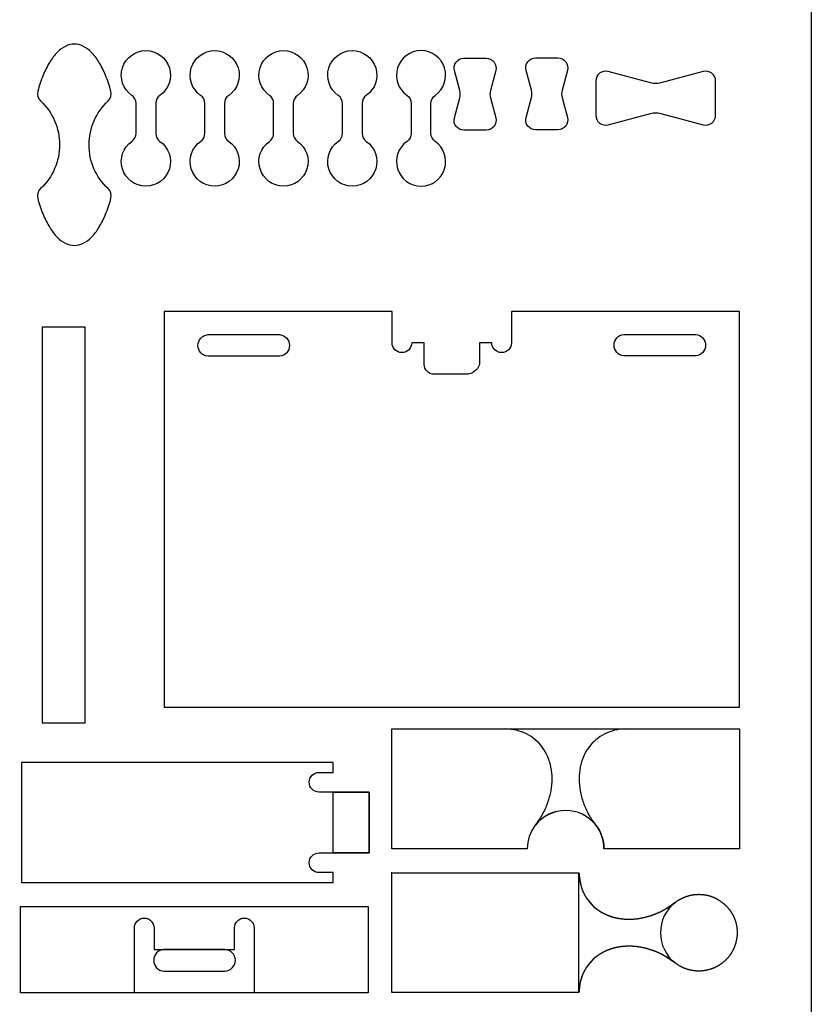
# Model space of a CAD drawing. Extents: x -848 to 402, y 3216 to 5716.
# Tile 10 of 11: x 72 to 402, y 4322 to 4733. Entities that reach past the tile are written whole.
import ezdxf

# ---------------------------------------------------------------- set-up
doc = ezdxf.new("R2010")
doc.units = 0
for name, color, linetype in [('3MM_ENGRAVE', 5, 'CONTINUOUS'), ('CUT_18_MM', 7, 'CONTINUOUS'), ('ENGRAVE_9MM', 3, 'CONTINUOUS'), ('FRAME', 7, 'CONTINUOUS'), ('JOINT_9_MM', 4, 'CONTINUOUS')]:
    doc.layers.add(name, color=color, linetype=linetype)

msp = doc.modelspace()

# ---------------------------------------------------------------- linework, layer by layer
at = {"layer": '3MM_ENGRAVE', "linetype": 'CONTINUOUS'}
for points in [[(119.43, 4326.86), (119.43, 4353.86), (119.43, 4353.86, -1), (127.63, 4353.86), (127.63, 4353.86), (127.63, 4344.86), (127.63, 4344.86), (161.23, 4344.86), (161.23, 4344.86), (161.23, 4353.86), (161.23, 4353.86, -1), (169.43, 4353.86), (169.43, 4353.86), (169.43, 4326.86)], [(131.73, 4344.86, 0.940184), (131.73, 4335.86), (131.73, 4335.86), (157.13, 4335.86), (157.13, 4335.86, 0.98711), (157.13, 4344.86), (157.13, 4344.86)]]:
    msp.add_lwpolyline(points, format="xyb", close=True, dxfattribs=at)
at = {"layer": 'CUT_18_MM', "color": 7, "linetype": 'CONTINUOUS'}
msp.add_line((345.04, 4339.29), (345.13, 4339.22), dxfattribs=at)
for points in [[(276.76, 4597.97), (276.76, 4597.97, -1), (268.56, 4597.97), (268.56, 4597.97), (263.36, 4597.97), (263.36, 4588.97), (263.36, 4588.97, -0.346047), (257.76, 4584.87), (257.76, 4584.87), (244.46, 4584.87), (244.46, 4584.87, -0.414214), (240.36, 4588.97), (240.36, 4588.97), (240.36, 4597.97), (235.16, 4597.97), (235.16, 4597.97, -1), (226.96, 4597.97), (226.96, 4597.97), (226.96, 4610.97), (131.86, 4610.97), (131.86, 4610.97), (131.86, 4445.97), (131.86, 4445.97), (371.86, 4445.97), (371.86, 4445.97), (371.86, 4610.97), (371.86, 4610.97), (276.76, 4610.97)], [(131.73, 4344.86, 0.940184), (131.73, 4335.86), (131.73, 4335.86), (157.13, 4335.86), (157.13, 4335.86, 0.98711), (157.13, 4344.86), (157.13, 4344.86)]]:
    msp.add_lwpolyline(points, format="xyb", close=True, dxfattribs=at)
at = {"layer": 'CUT_18_MM', "linetype": 'CONTINUOUS'}
msp.add_lwpolyline([(80.95, 4604.42), (80.95, 4439.42), (83.95, 4439.42), (98.95, 4439.42), (98.95, 4439.42), (98.95, 4604.42), (98.95, 4604.42), (80.95, 4604.42)], dxfattribs=at)
at = {"layer": 'CUT_18_MM', "color": 7, "linetype": 'CONTINUOUS'}
for points in [[(180.06, 4592.37), (180.06, 4592.37), (150.06, 4592.37), (150.06, 4592.37, -0.911111), (150.06, 4601.37), (150.06, 4601.37), (180.06, 4601.37), (180.06, 4601.37, -0.911111), (180.06, 4592.37)], [(323.66, 4601.47), (323.66, 4601.47), (353.66, 4601.47), (353.66, 4601.47, -0.911111), (353.66, 4592.47), (353.66, 4592.47), (323.66, 4592.47), (323.66, 4592.47, -0.911111), (323.66, 4601.47)], [(324.35, 4436.88), (324.35, 4436.88), (324.35, 4436.88), (371.86, 4436.88), (371.86, 4436.88), (371.86, 4386.88), (371.86, 4386.88), (315.35, 4386.88, 0.166092), (312, 4396.67), (311.93, 4396.76, 0.486194), (286.76, 4396.76), (286.69, 4396.67, 0.166092), (283.35, 4386.88), (226.83, 4386.88), (226.83, 4386.88), (226.83, 4436.88), (226.83, 4436.88), (274.35, 4436.88), (274.35, 4436.88), (274.35, 4436.88), (324.35, 4436.88), (324.35, 4436.88)], [(202.37, 4372.85), (202.37, 4376.95), (202.37, 4376.95), (196.47, 4376.95), (196.47, 4376.95, -1), (196.47, 4385.15), (196.47, 4385.15), (217.37, 4385.15), (217.37, 4385.15), (217.37, 4410.55), (217.37, 4410.55), (196.47, 4410.55), (196.47, 4410.55, -1), (196.47, 4418.75), (196.47, 4418.75), (202.37, 4418.75), (202.37, 4418.75), (202.37, 4422.85)], [(286.69, 4396.67, 0.166092), (283.35, 4386.88)], [(312, 4396.67, -0.166092), (315.35, 4386.88)]]:
    msp.add_lwpolyline(points, format="xyb", dxfattribs=at)
msp.add_lwpolyline([(202.37, 4422.85), (72.34, 4422.85), (72.34, 4372.85), (202.37, 4372.85)], dxfattribs=at)
msp.add_lwpolyline([(216.94, 4362.86), (216.94, 4326.86), (71.91, 4326.86), (71.91, 4362.86)], close=True, dxfattribs=at)
at = {"layer": 'CUT_18_MM'}
msp.add_polyline3d([(304.92, 4376.88, 0), (304.93, 4376.76, 0), (304.94, 4376.65, 0), (304.95, 4376.53, 0), (304.97, 4376.41, 0), (304.98, 4376.3, 0), (304.99, 4376.18, 0), (305, 4376.07, 0), (305.02, 4375.95, 0), (305.03, 4375.84, 0), (305.04, 4375.72, 0), (305.06, 4375.6, 0), (305.07, 4375.49, 0), (305.08, 4375.37, 0), (305.1, 4375.26, 0), (305.11, 4375.14, 0), (305.12, 4375.03, 0), (305.14, 4374.91, 0), (305.15, 4374.8, 0), (305.17, 4374.68, 0), (305.18, 4374.57, 0), (305.2, 4374.45, 0), (305.21, 4374.34, 0), (305.23, 4374.22, 0), (305.25, 4374.11, 0), (305.26, 4373.99, 0), (305.28, 4373.88, 0), (305.3, 4373.76, 0), (305.32, 4373.65, 0), (305.33, 4373.53, 0), (305.35, 4373.42, 0), (305.37, 4373.31, 0), (305.39, 4373.19, 0), (305.41, 4373.08, 0), (305.43, 4372.97, 0), (305.45, 4372.85, 0), (305.48, 4372.74, 0), (305.5, 4372.63, 0), (305.52, 4372.51, 0), (305.54, 4372.4, 0), (305.57, 4372.29, 0), (305.59, 4372.17, 0), (305.62, 4372.06, 0), (305.64, 4371.95, 0), (305.67, 4371.84, 0), (305.69, 4371.73, 0), (305.72, 4371.61, 0), (305.75, 4371.5, 0), (305.78, 4371.39, 0), (305.81, 4371.28, 0), (305.84, 4371.17, 0), (305.87, 4371.06, 0), (305.9, 4370.95, 0), (305.93, 4370.84, 0), (305.96, 4370.73, 0), (306, 4370.62, 0), (306.03, 4370.51, 0), (306.07, 4370.4, 0), (306.1, 4370.29, 0), (306.14, 4370.18, 0), (306.18, 4370.07, 0), (306.22, 4369.96, 0), (306.25, 4369.85, 0), (306.3, 4369.75, 0), (306.34, 4369.64, 0), (306.38, 4369.53, 0), (306.42, 4369.42, 0), (306.46, 4369.32, 0), (306.51, 4369.21, 0), (306.55, 4369.1, 0), (306.6, 4369, 0), (306.65, 4368.89, 0), (306.69, 4368.79, 0), (306.74, 4368.68, 0), (306.79, 4368.58, 0), (306.84, 4368.47, 0), (306.89, 4368.37, 0), (306.94, 4368.26, 0), (306.99, 4368.16, 0), (307.05, 4368.05, 0), (307.1, 4367.95, 0), (307.15, 4367.85, 0), (307.21, 4367.75, 0), (307.26, 4367.64, 0), (307.32, 4367.54, 0), (307.38, 4367.44, 0), (307.43, 4367.34, 0), (307.49, 4367.24, 0), (307.55, 4367.14, 0), (307.61, 4367.04, 0), (307.67, 4366.94, 0), (307.73, 4366.84, 0), (307.79, 4366.74, 0), (307.86, 4366.64, 0), (307.92, 4366.54, 0), (307.98, 4366.45, 0), (308.05, 4366.35, 0), (308.11, 4366.25, 0), (308.18, 4366.16, 0), (308.24, 4366.06, 0), (308.31, 4365.96, 0), (308.37, 4365.87, 0), (308.44, 4365.77, 0), (308.51, 4365.68, 0), (308.58, 4365.59, 0), (308.65, 4365.49, 0), (308.72, 4365.4, 0), (308.79, 4365.31, 0), (308.86, 4365.21, 0), (308.93, 4365.12, 0), (309, 4365.03, 0), (309.08, 4364.94, 0), (309.15, 4364.85, 0), (309.22, 4364.76, 0), (309.3, 4364.67, 0), (309.37, 4364.58, 0), (309.45, 4364.49, 0), (309.52, 4364.41, 0), (309.6, 4364.32, 0), (309.68, 4364.23, 0), (309.75, 4364.15, 0), (309.83, 4364.06, 0), (309.91, 4363.97, 0), (309.99, 4363.89, 0), (310.07, 4363.8, 0), (310.15, 4363.72, 0), (310.23, 4363.64, 0), (310.31, 4363.55, 0), (310.39, 4363.47, 0), (310.47, 4363.39, 0), (310.56, 4363.31, 0), (310.64, 4363.23, 0), (310.72, 4363.15, 0), (310.81, 4363.07, 0), (310.89, 4362.99, 0), (310.97, 4362.91, 0), (311.06, 4362.83, 0), (311.14, 4362.75, 0), (311.23, 4362.68, 0), (311.32, 4362.6, 0), (311.4, 4362.52, 0), (311.49, 4362.45, 0), (311.58, 4362.37, 0), (311.67, 4362.3, 0), (311.76, 4362.23, 0), (311.85, 4362.15, 0), (311.94, 4362.08, 0), (312.02, 4362.01, 0), (312.12, 4361.94, 0), (312.21, 4361.86, 0), (312.3, 4361.79, 0), (312.39, 4361.72, 0), (312.48, 4361.65, 0), (312.57, 4361.59, 0), (312.67, 4361.52, 0), (312.76, 4361.45, 0), (312.86, 4361.38, 0), (312.95, 4361.32, 0), (313.05, 4361.25, 0), (313.14, 4361.18, 0), (313.24, 4361.12, 0), (313.33, 4361.06, 0), (313.43, 4360.99, 0), (313.53, 4360.93, 0), (313.62, 4360.87, 0), (313.72, 4360.8, 0), (313.82, 4360.74, 0), (313.92, 4360.68, 0), (314.02, 4360.62, 0), (314.12, 4360.56, 0), (314.22, 4360.5, 0), (314.32, 4360.44, 0), (314.42, 4360.39, 0), (314.52, 4360.33, 0), (314.62, 4360.27, 0), (314.72, 4360.22, 0), (314.82, 4360.16, 0), (314.92, 4360.11, 0), (315.03, 4360.05, 0), (315.13, 4360, 0), (315.23, 4359.94, 0), (315.33, 4359.89, 0), (315.44, 4359.84, 0), (315.54, 4359.79, 0), (315.65, 4359.74, 0), (315.75, 4359.69, 0), (315.86, 4359.64, 0), (315.96, 4359.59, 0), (316.07, 4359.54, 0), (316.17, 4359.49, 0), (316.28, 4359.44, 0), (316.38, 4359.4, 0), (316.49, 4359.35, 0), (316.6, 4359.3, 0), (316.7, 4359.26, 0), (316.81, 4359.21, 0), (316.92, 4359.17, 0), (317.03, 4359.13, 0), (317.13, 4359.08, 0), (317.24, 4359.04, 0), (317.35, 4359, 0), (317.46, 4358.96, 0), (317.57, 4358.92, 0), (317.68, 4358.88, 0), (317.79, 4358.84, 0), (317.9, 4358.8, 0), (318.01, 4358.76, 0), (318.12, 4358.73, 0), (318.23, 4358.69, 0), (318.34, 4358.65, 0), (318.45, 4358.62, 0), (318.56, 4358.58, 0), (318.67, 4358.55, 0), (318.78, 4358.51, 0), (318.89, 4358.48, 0), (319, 4358.45, 0), (319.11, 4358.42, 0), (319.23, 4358.38, 0), (319.34, 4358.35, 0), (319.45, 4358.32, 0), (319.56, 4358.29, 0), (319.67, 4358.26, 0), (319.79, 4358.24, 0), (319.9, 4358.21, 0), (320.01, 4358.18, 0), (320.12, 4358.15, 0), (320.24, 4358.13, 0), (320.35, 4358.1, 0), (320.46, 4358.08, 0), (320.57, 4358.05, 0), (320.69, 4358.03, 0), (320.8, 4358, 0), (320.92, 4357.98, 0), (321.03, 4357.96, 0), (321.14, 4357.94, 0), (321.26, 4357.92, 0), (321.37, 4357.9, 0), (321.49, 4357.88, 0), (321.6, 4357.86, 0), (321.71, 4357.84, 0), (321.83, 4357.82, 0), (321.94, 4357.8, 0), (322.06, 4357.78, 0), (322.17, 4357.77, 0), (322.29, 4357.75, 0), (322.4, 4357.74, 0), (322.51, 4357.72, 0), (322.63, 4357.71, 0), (322.75, 4357.69, 0), (322.86, 4357.68, 0), (322.98, 4357.67, 0), (323.09, 4357.65, 0), (323.21, 4357.64, 0), (323.32, 4357.63, 0), (323.44, 4357.62, 0), (323.55, 4357.61, 0), (323.67, 4357.6, 0), (323.78, 4357.59, 0), (323.9, 4357.58, 0), (324.01, 4357.57, 0), (324.13, 4357.57, 0), (324.25, 4357.56, 0), (324.36, 4357.55, 0), (324.48, 4357.55, 0), (324.59, 4357.54, 0), (324.71, 4357.54, 0), (324.82, 4357.53, 0), (324.94, 4357.53, 0), (325.06, 4357.52, 0), (325.17, 4357.52, 0), (325.29, 4357.52, 0), (325.4, 4357.52, 0), (325.52, 4357.52, 0), (325.63, 4357.52, 0), (325.75, 4357.52, 0), (325.87, 4357.52, 0), (325.98, 4357.52, 0), (326.1, 4357.52, 0), (326.21, 4357.52, 0), (326.33, 4357.52, 0), (326.44, 4357.52, 0), (326.56, 4357.53, 0), (326.67, 4357.53, 0), (326.79, 4357.53, 0), (326.91, 4357.54, 0), (327.02, 4357.54, 0), (327.14, 4357.55, 0), (327.25, 4357.56, 0), (327.37, 4357.56, 0), (327.48, 4357.57, 0), (327.6, 4357.58, 0), (327.71, 4357.59, 0), (327.83, 4357.59, 0), (327.94, 4357.6, 0), (328.06, 4357.61, 0), (328.17, 4357.62, 0), (328.29, 4357.63, 0), (328.4, 4357.64, 0), (328.52, 4357.66, 0), (328.63, 4357.67, 0), (328.75, 4357.68, 0), (328.86, 4357.69, 0), (328.98, 4357.71, 0), (329.09, 4357.72, 0), (329.21, 4357.73, 0), (329.32, 4357.75, 0), (329.44, 4357.76, 0), (329.55, 4357.78, 0), (329.67, 4357.8, 0), (329.78, 4357.81, 0), (329.89, 4357.83, 0), (330.01, 4357.85, 0), (330.12, 4357.86, 0), (330.24, 4357.88, 0), (330.35, 4357.9, 0), (330.46, 4357.92, 0), (330.58, 4357.94, 0), (330.69, 4357.96, 0), (330.81, 4357.98, 0), (330.92, 4358, 0), (331.03, 4358.03, 0), (331.14, 4358.05, 0), (331.26, 4358.07, 0), (331.37, 4358.09, 0), (331.49, 4358.12, 0), (331.6, 4358.14, 0), (331.71, 4358.16, 0), (331.82, 4358.19, 0), (331.94, 4358.21, 0), (332.05, 4358.24, 0), (332.16, 4358.27, 0), (332.27, 4358.29, 0), (332.38, 4358.32, 0), (332.5, 4358.35, 0), (332.61, 4358.38, 0), (332.72, 4358.4, 0), (332.83, 4358.43, 0), (332.94, 4358.46, 0), (333.06, 4358.49, 0), (333.17, 4358.52, 0), (333.28, 4358.55, 0), (333.39, 4358.58, 0), (333.5, 4358.61, 0), (333.61, 4358.64, 0), (333.73, 4358.67, 0), (333.84, 4358.71, 0), (333.95, 4358.74, 0), (334.06, 4358.77, 0), (334.17, 4358.81, 0), (334.28, 4358.84, 0), (334.39, 4358.87, 0), (334.5, 4358.91, 0), (334.61, 4358.94, 0), (334.72, 4358.98, 0), (334.83, 4359.01, 0), (334.94, 4359.05, 0), (335.05, 4359.08, 0), (335.16, 4359.12, 0), (335.27, 4359.16, 0), (335.38, 4359.2, 0), (335.49, 4359.23, 0), (335.6, 4359.27, 0), (335.71, 4359.31, 0), (335.82, 4359.35, 0), (335.93, 4359.39, 0), (336.04, 4359.43, 0), (336.14, 4359.47, 0), (336.25, 4359.51, 0), (336.36, 4359.55, 0), (336.47, 4359.59, 0), (336.58, 4359.63, 0), (336.69, 4359.67, 0), (336.79, 4359.71, 0), (336.9, 4359.75, 0), (337.01, 4359.8, 0), (337.12, 4359.84, 0), (337.22, 4359.88, 0), (337.33, 4359.93, 0), (337.44, 4359.97, 0), (337.55, 4360.01, 0), (337.65, 4360.06, 0), (337.76, 4360.1, 0), (337.87, 4360.15, 0), (337.97, 4360.2, 0), (338.08, 4360.24, 0), (338.18, 4360.29, 0), (338.29, 4360.34, 0), (338.39, 4360.39, 0), (338.5, 4360.43, 0), (338.6, 4360.48, 0), (338.71, 4360.53, 0), (338.81, 4360.58, 0), (338.92, 4360.63, 0), (339.02, 4360.68, 0), (339.12, 4360.73, 0), (339.23, 4360.79, 0), (339.33, 4360.84, 0), (339.43, 4360.89, 0), (339.54, 4360.94, 0), (339.64, 4361, 0), (339.74, 4361.05, 0), (339.84, 4361.11, 0), (339.94, 4361.16, 0), (340.04, 4361.22, 0), (340.14, 4361.27, 0), (340.24, 4361.33, 0), (340.34, 4361.39, 0), (340.44, 4361.44, 0), (340.54, 4361.5, 0), (340.64, 4361.56, 0), (340.74, 4361.62, 0), (340.84, 4361.68, 0), (340.94, 4361.74, 0), (341.04, 4361.8, 0), (341.13, 4361.86, 0), (341.23, 4361.92, 0), (341.33, 4361.98, 0), (341.42, 4362.05, 0), (341.52, 4362.11, 0), (341.62, 4362.17, 0), (341.71, 4362.24, 0), (341.81, 4362.3, 0), (341.9, 4362.36, 0), (342, 4362.43, 0), (342.1, 4362.49, 0), (342.19, 4362.56, 0), (342.29, 4362.62, 0), (342.38, 4362.69, 0), (342.48, 4362.75, 0), (342.57, 4362.82, 0), (342.67, 4362.88, 0), (342.76, 4362.95, 0), (342.86, 4363.02, 0), (342.95, 4363.08, 0), (343.04, 4363.15, 0), (343.14, 4363.22, 0), (343.23, 4363.28, 0), (343.33, 4363.35, 0), (343.42, 4363.42, 0), (343.51, 4363.48, 0), (343.61, 4363.55, 0), (343.7, 4363.62, 0), (343.8, 4363.68, 0), (343.89, 4363.75, 0), (343.99, 4363.82, 0), (344.08, 4363.88, 0), (344.18, 4363.95, 0), (344.27, 4364.02, 0), (344.37, 4364.08, 0), (344.46, 4364.15, 0), (344.56, 4364.21, 0), (344.65, 4364.28, 0), (344.75, 4364.34, 0), (344.84, 4364.41, 0), (344.94, 4364.47, 0), (345.03, 4364.54, 0), (345.13, 4364.6, 0), (345.23, 4364.67, 0), (345.32, 4364.73, 0), (345.42, 4364.8, 0), (345.51, 4364.86, 0), (345.61, 4364.92, 0), (345.71, 4364.98, 0), (345.81, 4365.05, 0), (345.9, 4365.11, 0), (346, 4365.17, 0), (346.1, 4365.23, 0), (346.2, 4365.29, 0), (346.3, 4365.35, 0), (346.4, 4365.41, 0), (346.5, 4365.47, 0), (346.6, 4365.53, 0), (346.7, 4365.59, 0), (346.8, 4365.64, 0), (346.9, 4365.7, 0), (347, 4365.76, 0), (347.1, 4365.81, 0), (347.2, 4365.87, 0), (347.31, 4365.92, 0), (347.41, 4365.98, 0), (347.51, 4366.03, 0), (347.62, 4366.09, 0), (347.72, 4366.14, 0), (347.82, 4366.19, 0), (347.93, 4366.24, 0), (348.03, 4366.29, 0), (348.13, 4366.34, 0), (348.24, 4366.39, 0), (348.35, 4366.44, 0), (348.45, 4366.49, 0), (348.56, 4366.54, 0), (348.66, 4366.58, 0), (348.77, 4366.63, 0), (348.87, 4366.67, 0), (348.98, 4366.72, 0), (349.09, 4366.76, 0), (349.2, 4366.8, 0), (349.3, 4366.85, 0), (349.41, 4366.89, 0), (349.52, 4366.93, 0), (349.63, 4366.97, 0), (349.74, 4367.01, 0), (349.85, 4367.05, 0), (349.95, 4367.08, 0), (350.06, 4367.12, 0), (350.17, 4367.16, 0), (350.28, 4367.19, 0), (350.39, 4367.23, 0), (350.51, 4367.26, 0), (350.62, 4367.29, 0), (350.73, 4367.32, 0), (350.84, 4367.36, 0), (350.95, 4367.39, 0), (351.06, 4367.41, 0), (351.18, 4367.44, 0), (351.29, 4367.47, 0), (351.4, 4367.5, 0), (351.51, 4367.52, 0), (351.63, 4367.55, 0), (351.74, 4367.57, 0), (351.85, 4367.59, 0), (351.97, 4367.61, 0), (352.08, 4367.64, 0), (352.2, 4367.66, 0), (352.31, 4367.68, 0), (352.43, 4367.69, 0), (352.54, 4367.71, 0), (352.65, 4367.73, 0), (352.77, 4367.74, 0), (352.88, 4367.76, 0), (353, 4367.77, 0), (353.12, 4367.79, 0), (353.23, 4367.8, 0), (353.35, 4367.81, 0), (353.46, 4367.82, 0), (353.58, 4367.83, 0), (353.69, 4367.84, 0), (353.81, 4367.85, 0), (353.93, 4367.86, 0), (354.04, 4367.86, 0), (354.16, 4367.87, 0), (354.27, 4367.87, 0), (354.39, 4367.88, 0), (354.5, 4367.88, 0), (354.62, 4367.88, 0), (354.74, 4367.89, 0), (354.85, 4367.89, 0), (354.97, 4367.89, 0), (355.09, 4367.89, 0), (355.2, 4367.88, 0), (355.32, 4367.88, 0), (355.44, 4367.88, 0), (355.55, 4367.87, 0), (355.67, 4367.87, 0), (355.78, 4367.86, 0), (355.9, 4367.86, 0), (356.01, 4367.85, 0), (356.13, 4367.84, 0), (356.25, 4367.83, 0), (356.36, 4367.82, 0), (356.48, 4367.81, 0), (356.59, 4367.8, 0), (356.71, 4367.79, 0), (356.82, 4367.77, 0), (356.94, 4367.76, 0), (357.06, 4367.74, 0), (357.17, 4367.73, 0), (357.28, 4367.71, 0), (357.4, 4367.69, 0), (357.51, 4367.68, 0), (357.63, 4367.66, 0), (357.74, 4367.64, 0), (357.86, 4367.62, 0), (357.97, 4367.59, 0), (358.08, 4367.57, 0), (358.2, 4367.55, 0), (358.31, 4367.53, 0), (358.42, 4367.5, 0), (358.54, 4367.47, 0), (358.65, 4367.45, 0), (358.76, 4367.42, 0), (358.87, 4367.39, 0), (358.99, 4367.36, 0), (359.1, 4367.33, 0), (359.21, 4367.3, 0), (359.32, 4367.27, 0), (359.43, 4367.24, 0), (359.54, 4367.21, 0), (359.65, 4367.17, 0), (359.76, 4367.14, 0), (359.88, 4367.1, 0), (359.99, 4367.07, 0), (360.1, 4367.03, 0), (360.2, 4366.99, 0), (360.31, 4366.95, 0), (360.42, 4366.91, 0), (360.53, 4366.87, 0), (360.64, 4366.83, 0), (360.75, 4366.79, 0), (360.86, 4366.75, 0), (360.96, 4366.71, 0), (361.07, 4366.66, 0), (361.18, 4366.62, 0), (361.29, 4366.57, 0), (361.39, 4366.52, 0), (361.5, 4366.47, 0), (361.6, 4366.43, 0), (361.71, 4366.38, 0), (361.81, 4366.33, 0), (361.92, 4366.28, 0), (362.02, 4366.22, 0), (362.13, 4366.17, 0), (362.23, 4366.12, 0), (362.33, 4366.06, 0), (362.44, 4366.01, 0), (362.54, 4365.95, 0), (362.64, 4365.9, 0), (362.74, 4365.84, 0), (362.85, 4365.78, 0), (362.95, 4365.72, 0), (363.05, 4365.66, 0), (363.15, 4365.6, 0), (363.25, 4365.54, 0), (363.35, 4365.48, 0), (363.44, 4365.42, 0), (363.54, 4365.35, 0), (363.64, 4365.29, 0), (363.74, 4365.22, 0), (363.84, 4365.16, 0), (363.93, 4365.09, 0), (364.03, 4365.02, 0), (364.12, 4364.96, 0), (364.22, 4364.89, 0), (364.31, 4364.82, 0), (364.41, 4364.75, 0), (364.5, 4364.68, 0), (364.6, 4364.61, 0), (364.69, 4364.54, 0), (364.78, 4364.46, 0), (364.88, 4364.39, 0), (364.97, 4364.32, 0), (365.06, 4364.24, 0), (365.15, 4364.17, 0), (365.24, 4364.09, 0), (365.33, 4364.02, 0), (365.42, 4363.94, 0), (365.5, 4363.86, 0), (365.59, 4363.78, 0), (365.68, 4363.7, 0), (365.77, 4363.62, 0), (365.85, 4363.54, 0), (365.94, 4363.46, 0), (366.02, 4363.38, 0), (366.11, 4363.3, 0), (366.19, 4363.22, 0), (366.27, 4363.13, 0), (366.36, 4363.05, 0), (366.44, 4362.97, 0), (366.52, 4362.88, 0), (366.6, 4362.8, 0), (366.68, 4362.71, 0), (366.76, 4362.62, 0), (366.84, 4362.54, 0), (366.92, 4362.45, 0), (367, 4362.36, 0), (367.07, 4362.27, 0), (367.15, 4362.18, 0), (367.23, 4362.09, 0), (367.3, 4362, 0), (367.38, 4361.91, 0), (367.45, 4361.82, 0), (367.52, 4361.73, 0), (367.6, 4361.63, 0), (367.67, 4361.54, 0), (367.74, 4361.45, 0), (367.81, 4361.35, 0), (367.88, 4361.26, 0), (367.95, 4361.16, 0), (368.02, 4361.07, 0), (368.09, 4360.97, 0), (368.15, 4360.88, 0), (368.22, 4360.78, 0), (368.29, 4360.68, 0), (368.35, 4360.58, 0), (368.41, 4360.49, 0), (368.48, 4360.39, 0), (368.54, 4360.29, 0), (368.6, 4360.19, 0), (368.66, 4360.09, 0), (368.72, 4359.99, 0), (368.78, 4359.89, 0), (368.84, 4359.79, 0), (368.9, 4359.69, 0), (368.96, 4359.58, 0), (369.01, 4359.48, 0), (369.07, 4359.38, 0), (369.12, 4359.27, 0), (369.18, 4359.17, 0), (369.23, 4359.07, 0), (369.29, 4358.96, 0), (369.34, 4358.86, 0), (369.39, 4358.75, 0), (369.44, 4358.65, 0), (369.49, 4358.54, 0), (369.54, 4358.44, 0), (369.58, 4358.33, 0), (369.63, 4358.22, 0), (369.68, 4358.11, 0), (369.72, 4358.01, 0), (369.77, 4357.9, 0), (369.81, 4357.79, 0), (369.85, 4357.68, 0), (369.89, 4357.57, 0), (369.94, 4357.46, 0), (369.98, 4357.36, 0), (370.02, 4357.25, 0), (370.06, 4357.14, 0), (370.09, 4357.03, 0), (370.13, 4356.92, 0), (370.17, 4356.8, 0), (370.2, 4356.69, 0), (370.24, 4356.58, 0), (370.27, 4356.47, 0), (370.3, 4356.36, 0), (370.34, 4356.25, 0), (370.37, 4356.13, 0), (370.4, 4356.02, 0), (370.43, 4355.91, 0), (370.46, 4355.8, 0), (370.49, 4355.68, 0), (370.51, 4355.57, 0), (370.54, 4355.46, 0), (370.56, 4355.34, 0), (370.59, 4355.23, 0), (370.61, 4355.11, 0), (370.64, 4355, 0), (370.66, 4354.89, 0), (370.68, 4354.77, 0), (370.7, 4354.66, 0), (370.72, 4354.54, 0), (370.74, 4354.43, 0), (370.76, 4354.31, 0), (370.77, 4354.2, 0), (370.79, 4354.08, 0), (370.81, 4353.97, 0), (370.82, 4353.85, 0), (370.83, 4353.73, 0), (370.85, 4353.62, 0), (370.86, 4353.5, 0), (370.87, 4353.39, 0), (370.88, 4353.27, 0), (370.89, 4353.15, 0), (370.9, 4353.04, 0), (370.9, 4352.92, 0), (370.91, 4352.8, 0), (370.92, 4352.69, 0), (370.92, 4352.57, 0), (370.93, 4352.45, 0), (370.93, 4352.34, 0), (370.93, 4352.22, 0), (370.93, 4352.1, 0), (370.94, 4351.99, 0), (370.93, 4351.87, 0), (370.93, 4351.75, 0), (370.93, 4351.64, 0), (370.93, 4351.52, 0), (370.93, 4351.4, 0), (370.92, 4351.28, 0), (370.91, 4351.17, 0), (370.91, 4351.05, 0), (370.9, 4350.93, 0), (370.89, 4350.82, 0), (370.88, 4350.7, 0), (370.87, 4350.58, 0), (370.86, 4350.47, 0), (370.85, 4350.35, 0), (370.84, 4350.23, 0), (370.83, 4350.12, 0), (370.81, 4350, 0), (370.8, 4349.88, 0), (370.78, 4349.77, 0), (370.76, 4349.65, 0), (370.75, 4349.54, 0), (370.73, 4349.42, 0), (370.71, 4349.3, 0), (370.69, 4349.19, 0), (370.67, 4349.07, 0), (370.65, 4348.96, 0), (370.62, 4348.84, 0), (370.6, 4348.73, 0), (370.58, 4348.61, 0), (370.55, 4348.5, 0), (370.53, 4348.38, 0), (370.5, 4348.27, 0), (370.47, 4348.15, 0), (370.44, 4348.04, 0), (370.42, 4347.92, 0), (370.39, 4347.81, 0), (370.36, 4347.7, 0), (370.32, 4347.58, 0), (370.29, 4347.47, 0), (370.26, 4347.36, 0), (370.23, 4347.25, 0), (370.19, 4347.13, 0), (370.15, 4347.02, 0), (370.12, 4346.91, 0), (370.08, 4346.8, 0), (370.04, 4346.69, 0), (370, 4346.57, 0), (369.97, 4346.46, 0), (369.93, 4346.35, 0), (369.88, 4346.24, 0), (369.84, 4346.13, 0), (369.8, 4346.02, 0), (369.76, 4345.91, 0), (369.71, 4345.81, 0), (369.67, 4345.7, 0), (369.62, 4345.59, 0), (369.58, 4345.48, 0), (369.53, 4345.37, 0), (369.48, 4345.27, 0), (369.43, 4345.16, 0), (369.38, 4345.05, 0), (369.33, 4344.95, 0), (369.28, 4344.84, 0), (369.23, 4344.73, 0), (369.18, 4344.63, 0), (369.13, 4344.52, 0), (369.07, 4344.42, 0), (369.02, 4344.32, 0), (368.96, 4344.21, 0), (368.91, 4344.11, 0), (368.85, 4344.01, 0), (368.8, 4343.91, 0), (368.74, 4343.8, 0), (368.68, 4343.7, 0), (368.62, 4343.6, 0), (368.56, 4343.5, 0), (368.5, 4343.4, 0), (368.44, 4343.3, 0), (368.37, 4343.2, 0), (368.31, 4343.1, 0), (368.25, 4343.01, 0), (368.18, 4342.91, 0), (368.12, 4342.81, 0), (368.05, 4342.72, 0), (367.98, 4342.62, 0), (367.92, 4342.53, 0), (367.85, 4342.43, 0), (367.78, 4342.34, 0), (367.71, 4342.24, 0), (367.64, 4342.15, 0), (367.57, 4342.06, 0), (367.5, 4341.97, 0), (367.43, 4341.87, 0), (367.35, 4341.78, 0), (367.28, 4341.69, 0), (367.21, 4341.6, 0), (367.13, 4341.51, 0), (367.06, 4341.43, 0), (366.98, 4341.34, 0), (366.9, 4341.25, 0), (366.83, 4341.16, 0), (366.75, 4341.08, 0), (366.67, 4340.99, 0), (366.59, 4340.91, 0), (366.51, 4340.82, 0), (366.43, 4340.74, 0), (366.35, 4340.65, 0), (366.27, 4340.57, 0), (366.19, 4340.49, 0), (366.1, 4340.41, 0), (366.02, 4340.33, 0), (365.93, 4340.25, 0), (365.85, 4340.17, 0), (365.76, 4340.09, 0), (365.68, 4340.01, 0), (365.59, 4339.93, 0), (365.51, 4339.86, 0), (365.42, 4339.78, 0), (365.33, 4339.7, 0), (365.24, 4339.63, 0), (365.15, 4339.56, 0), (365.06, 4339.48, 0), (364.97, 4339.41, 0), (364.88, 4339.34, 0), (364.79, 4339.26, 0), (364.7, 4339.19, 0), (364.61, 4339.12, 0), (364.51, 4339.05, 0), (364.42, 4338.98, 0), (364.33, 4338.92, 0), (364.23, 4338.85, 0), (364.14, 4338.78, 0), (364.04, 4338.72, 0), (363.94, 4338.65, 0), (363.85, 4338.58, 0), (363.75, 4338.52, 0), (363.65, 4338.46, 0), (363.56, 4338.39, 0), (363.46, 4338.33, 0), (363.36, 4338.27, 0), (363.26, 4338.21, 0), (363.16, 4338.15, 0), (363.06, 4338.09, 0), (362.96, 4338.03, 0), (362.86, 4337.97, 0), (362.76, 4337.92, 0), (362.65, 4337.86, 0), (362.55, 4337.81, 0), (362.45, 4337.75, 0), (362.35, 4337.7, 0), (362.24, 4337.64, 0), (362.14, 4337.59, 0), (362.03, 4337.54, 0), (361.93, 4337.49, 0), (361.82, 4337.44, 0), (361.72, 4337.39, 0), (361.61, 4337.34, 0), (361.51, 4337.29, 0), (361.4, 4337.24, 0), (361.29, 4337.2, 0), (361.19, 4337.15, 0), (361.08, 4337.11, 0), (360.97, 4337.06, 0), (360.86, 4337.02, 0), (360.75, 4336.98, 0), (360.64, 4336.93, 0), (360.53, 4336.89, 0), (360.43, 4336.85, 0), (360.31, 4336.81, 0), (360.2, 4336.77, 0), (360.09, 4336.74, 0), (359.98, 4336.7, 0), (359.87, 4336.66, 0), (359.76, 4336.63, 0), (359.65, 4336.59, 0), (359.54, 4336.56, 0), (359.43, 4336.52, 0), (359.31, 4336.49, 0), (359.2, 4336.46, 0), (359.09, 4336.43, 0), (358.98, 4336.4, 0), (358.86, 4336.37, 0), (358.75, 4336.34, 0), (358.63, 4336.31, 0), (358.52, 4336.29, 0), (358.41, 4336.26, 0), (358.29, 4336.23, 0), (358.18, 4336.21, 0), (358.06, 4336.19, 0), (357.95, 4336.16, 0), (357.84, 4336.14, 0), (357.72, 4336.12, 0), (357.61, 4336.1, 0), (357.49, 4336.08, 0), (357.38, 4336.06, 0), (357.26, 4336.05, 0), (357.14, 4336.03, 0), (357.03, 4336.01, 0), (356.91, 4336, 0), (356.8, 4335.98, 0), (356.68, 4335.97, 0), (356.56, 4335.96, 0), (356.45, 4335.94, 0), (356.33, 4335.93, 0), (356.22, 4335.92, 0), (356.1, 4335.91, 0), (355.98, 4335.91, 0), (355.87, 4335.9, 0), (355.75, 4335.89, 0), (355.63, 4335.89, 0), (355.52, 4335.88, 0), (355.4, 4335.88, 0), (355.28, 4335.87, 0), (355.17, 4335.87, 0), (355.05, 4335.87, 0), (354.93, 4335.87, 0), (354.82, 4335.87, 0), (354.7, 4335.87, 0), (354.58, 4335.88, 0), (354.47, 4335.88, 0), (354.35, 4335.88, 0), (354.24, 4335.89, 0), (354.12, 4335.89, 0), (354, 4335.9, 0), (353.89, 4335.91, 0), (353.77, 4335.92, 0), (353.65, 4335.92, 0), (353.54, 4335.93, 0), (353.42, 4335.95, 0), (353.31, 4335.96, 0), (353.19, 4335.97, 0), (353.07, 4335.98, 0), (352.96, 4336, 0), (352.84, 4336.01, 0), (352.73, 4336.03, 0), (352.61, 4336.05, 0), (352.5, 4336.06, 0), (352.38, 4336.08, 0), (352.27, 4336.1, 0), (352.15, 4336.12, 0), (352.04, 4336.14, 0), (351.92, 4336.16, 0), (351.81, 4336.19, 0), (351.69, 4336.21, 0), (351.58, 4336.23, 0), (351.47, 4336.26, 0), (351.35, 4336.29, 0), (351.24, 4336.31, 0), (351.13, 4336.34, 0), (351.01, 4336.37, 0), (350.9, 4336.4, 0), (350.79, 4336.43, 0), (350.68, 4336.46, 0), (350.56, 4336.49, 0), (350.45, 4336.52, 0), (350.34, 4336.55, 0), (350.23, 4336.59, 0), (350.12, 4336.62, 0), (350.01, 4336.66, 0), (349.9, 4336.69, 0), (349.79, 4336.73, 0), (349.68, 4336.77, 0), (349.57, 4336.8, 0), (349.46, 4336.84, 0), (349.35, 4336.88, 0), (349.24, 4336.92, 0), (349.13, 4336.97, 0), (349.02, 4337.01, 0), (348.92, 4337.05, 0), (348.81, 4337.09, 0), (348.7, 4337.14, 0), (348.59, 4337.18, 0), (348.49, 4337.23, 0), (348.38, 4337.27, 0), (348.27, 4337.32, 0), (348.17, 4337.37, 0), (348.06, 4337.42, 0), (347.96, 4337.47, 0), (347.85, 4337.52, 0), (347.75, 4337.57, 0), (347.65, 4337.62, 0), (347.54, 4337.67, 0), (347.44, 4337.73, 0), (347.34, 4337.78, 0), (347.24, 4337.83, 0), (347.14, 4337.89, 0), (347.04, 4337.95, 0), (346.94, 4338, 0), (346.83, 4338.06, 0), (346.74, 4338.12, 0), (346.64, 4338.18, 0), (346.54, 4338.24, 0), (346.44, 4338.3, 0), (346.35, 4338.37, 0), (346.25, 4338.43, 0), (346.15, 4338.5, 0), (346.06, 4338.56, 0), (345.97, 4338.63, 0), (345.87, 4338.7, 0), (345.78, 4338.76, 0), (345.68, 4338.83, 0), (345.59, 4338.9, 0), (345.5, 4338.97, 0), (345.4, 4339.03, 0), (345.31, 4339.1, 0), (345.22, 4339.17, 0), (345.12, 4339.23, 0), (345.03, 4339.3, 0), (344.93, 4339.36, 0), (344.84, 4339.43, 0), (344.74, 4339.49, 0), (344.64, 4339.56, 0), (344.55, 4339.62, 0), (344.45, 4339.68, 0), (344.35, 4339.75, 0), (344.26, 4339.81, 0), (344.16, 4339.87, 0), (344.06, 4339.93, 0), (343.96, 4339.99, 0), (343.87, 4340.05, 0), (343.77, 4340.11, 0), (343.67, 4340.18, 0), (343.57, 4340.24, 0), (343.47, 4340.3, 0), (343.38, 4340.36, 0), (343.28, 4340.42, 0), (343.18, 4340.48, 0), (343.08, 4340.55, 0), (342.99, 4340.61, 0), (342.89, 4340.67, 0), (342.79, 4340.73, 0), (342.7, 4340.8, 0), (342.6, 4340.86, 0), (342.5, 4340.93, 0), (342.41, 4340.99, 0), (342.31, 4341.06, 0), (342.22, 4341.12, 0), (342.12, 4341.19, 0), (342.03, 4341.25, 0), (341.93, 4341.32, 0), (341.84, 4341.39, 0), (341.75, 4341.45, 0), (341.65, 4341.52, 0), (341.56, 4341.58, 0), (341.46, 4341.65, 0), (341.37, 4341.71, 0), (341.27, 4341.78, 0), (341.17, 4341.84, 0), (341.08, 4341.91, 0), (340.98, 4341.97, 0), (340.89, 4342.04, 0), (340.79, 4342.1, 0), (340.69, 4342.16, 0), (340.6, 4342.22, 0), (340.5, 4342.28, 0), (340.4, 4342.34, 0), (340.3, 4342.4, 0), (340.2, 4342.46, 0), (340.1, 4342.52, 0), (340, 4342.58, 0), (339.9, 4342.63, 0), (339.8, 4342.69, 0), (339.7, 4342.74, 0), (339.6, 4342.8, 0), (339.5, 4342.85, 0), (339.39, 4342.91, 0), (339.29, 4342.96, 0), (339.19, 4343.01, 0), (339.08, 4343.06, 0), (338.98, 4343.11, 0), (338.88, 4343.17, 0), (338.77, 4343.21, 0), (338.67, 4343.26, 0), (338.56, 4343.31, 0), (338.46, 4343.36, 0), (338.35, 4343.41, 0), (338.25, 4343.46, 0), (338.14, 4343.5, 0), (338.04, 4343.55, 0), (337.93, 4343.6, 0), (337.82, 4343.64, 0), (337.71, 4343.69, 0), (337.61, 4343.73, 0), (337.5, 4343.77, 0), (337.39, 4343.82, 0), (337.29, 4343.86, 0), (337.18, 4343.9, 0), (337.07, 4343.95, 0), (336.96, 4343.99, 0), (336.85, 4344.03, 0), (336.75, 4344.07, 0), (336.64, 4344.11, 0), (336.53, 4344.15, 0), (336.42, 4344.19, 0), (336.31, 4344.23, 0), (336.2, 4344.27, 0), (336.09, 4344.31, 0), (335.98, 4344.35, 0), (335.88, 4344.39, 0), (335.77, 4344.43, 0), (335.66, 4344.46, 0), (335.55, 4344.5, 0), (335.44, 4344.54, 0), (335.33, 4344.58, 0), (335.22, 4344.61, 0), (335.11, 4344.65, 0), (335, 4344.69, 0), (334.89, 4344.72, 0), (334.78, 4344.76, 0), (334.67, 4344.8, 0), (334.56, 4344.83, 0), (334.45, 4344.87, 0), (334.34, 4344.9, 0), (334.23, 4344.93, 0), (334.12, 4344.97, 0), (334.01, 4345, 0), (333.9, 4345.03, 0), (333.79, 4345.07, 0), (333.68, 4345.1, 0), (333.57, 4345.13, 0), (333.46, 4345.16, 0), (333.35, 4345.19, 0), (333.23, 4345.22, 0), (333.12, 4345.25, 0), (333.01, 4345.28, 0), (332.9, 4345.31, 0), (332.79, 4345.34, 0), (332.68, 4345.37, 0), (332.56, 4345.4, 0), (332.45, 4345.43, 0), (332.34, 4345.45, 0), (332.23, 4345.48, 0), (332.12, 4345.51, 0), (332, 4345.53, 0), (331.89, 4345.56, 0), (331.78, 4345.58, 0), (331.66, 4345.61, 0), (331.55, 4345.63, 0), (331.44, 4345.65, 0), (331.32, 4345.68, 0), (331.21, 4345.7, 0), (331.1, 4345.72, 0), (330.98, 4345.74, 0), (330.87, 4345.76, 0), (330.76, 4345.79, 0), (330.64, 4345.81, 0), (330.53, 4345.83, 0), (330.42, 4345.84, 0), (330.3, 4345.86, 0), (330.19, 4345.88, 0), (330.07, 4345.9, 0), (329.96, 4345.92, 0), (329.85, 4345.94, 0), (329.73, 4345.95, 0), (329.62, 4345.97, 0), (329.5, 4345.98, 0), (329.39, 4346, 0), (329.27, 4346.01, 0), (329.16, 4346.03, 0), (329.04, 4346.04, 0), (328.93, 4346.06, 0), (328.81, 4346.07, 0), (328.7, 4346.08, 0), (328.58, 4346.09, 0), (328.47, 4346.1, 0), (328.35, 4346.12, 0), (328.24, 4346.13, 0), (328.12, 4346.14, 0), (328.01, 4346.15, 0), (327.89, 4346.16, 0), (327.77, 4346.16, 0), (327.66, 4346.17, 0), (327.54, 4346.18, 0), (327.43, 4346.19, 0), (327.31, 4346.19, 0), (327.2, 4346.2, 0), (327.08, 4346.21, 0), (326.97, 4346.21, 0), (326.85, 4346.22, 0), (326.73, 4346.22, 0), (326.62, 4346.23, 0), (326.5, 4346.23, 0), (326.39, 4346.23, 0), (326.27, 4346.23, 0), (326.15, 4346.24, 0), (326.04, 4346.24, 0), (325.92, 4346.24, 0), (325.81, 4346.24, 0), (325.69, 4346.24, 0), (325.58, 4346.24, 0), (325.46, 4346.24, 0), (325.34, 4346.24, 0), (325.23, 4346.23, 0), (325.11, 4346.23, 0), (325, 4346.23, 0), (324.88, 4346.23, 0), (324.77, 4346.22, 0), (324.65, 4346.22, 0), (324.53, 4346.21, 0), (324.42, 4346.21, 0), (324.3, 4346.2, 0), (324.19, 4346.19, 0), (324.07, 4346.19, 0), (323.96, 4346.18, 0), (323.84, 4346.17, 0), (323.73, 4346.16, 0), (323.61, 4346.15, 0), (323.49, 4346.14, 0), (323.38, 4346.13, 0), (323.26, 4346.12, 0), (323.15, 4346.11, 0), (323.03, 4346.1, 0), (322.92, 4346.08, 0), (322.8, 4346.07, 0), (322.69, 4346.06, 0), (322.57, 4346.04, 0), (322.46, 4346.03, 0), (322.34, 4346.01, 0), (322.23, 4346, 0), (322.12, 4345.98, 0), (322, 4345.96, 0), (321.89, 4345.95, 0), (321.77, 4345.93, 0), (321.66, 4345.91, 0), (321.54, 4345.89, 0), (321.43, 4345.87, 0), (321.31, 4345.85, 0), (321.2, 4345.83, 0), (321.09, 4345.81, 0), (320.97, 4345.79, 0), (320.86, 4345.76, 0), (320.75, 4345.74, 0), (320.63, 4345.72, 0), (320.52, 4345.69, 0), (320.41, 4345.67, 0), (320.29, 4345.64, 0), (320.18, 4345.62, 0), (320.07, 4345.59, 0), (319.95, 4345.56, 0), (319.84, 4345.53, 0), (319.73, 4345.51, 0), (319.62, 4345.48, 0), (319.5, 4345.45, 0), (319.39, 4345.42, 0), (319.28, 4345.39, 0), (319.17, 4345.36, 0), (319.06, 4345.32, 0), (318.95, 4345.29, 0), (318.84, 4345.26, 0), (318.73, 4345.23, 0), (318.61, 4345.19, 0), (318.5, 4345.16, 0), (318.39, 4345.12, 0), (318.28, 4345.09, 0), (318.17, 4345.05, 0), (318.06, 4345.01, 0), (317.95, 4344.98, 0), (317.84, 4344.94, 0), (317.74, 4344.9, 0), (317.62, 4344.86, 0), (317.52, 4344.82, 0), (317.41, 4344.78, 0), (317.3, 4344.74, 0), (317.19, 4344.7, 0), (317.08, 4344.65, 0), (316.98, 4344.61, 0), (316.87, 4344.57, 0), (316.76, 4344.52, 0), (316.65, 4344.48, 0), (316.55, 4344.43, 0), (316.44, 4344.39, 0), (316.33, 4344.34, 0), (316.23, 4344.29, 0), (316.12, 4344.25, 0), (316.02, 4344.2, 0), (315.91, 4344.15, 0), (315.81, 4344.1, 0), (315.7, 4344.05, 0), (315.6, 4344, 0), (315.5, 4343.95, 0), (315.39, 4343.9, 0), (315.29, 4343.84, 0), (315.19, 4343.79, 0), (315.08, 4343.74, 0), (314.98, 4343.68, 0), (314.88, 4343.63, 0), (314.78, 4343.57, 0), (314.67, 4343.52, 0), (314.57, 4343.46, 0), (314.47, 4343.4, 0), (314.37, 4343.34, 0), (314.27, 4343.29, 0), (314.17, 4343.23, 0), (314.07, 4343.17, 0), (313.97, 4343.11, 0), (313.87, 4343.05, 0), (313.77, 4342.99, 0), (313.68, 4342.92, 0), (313.58, 4342.86, 0), (313.48, 4342.8, 0), (313.38, 4342.73, 0), (313.29, 4342.67, 0), (313.19, 4342.6, 0), (313.1, 4342.54, 0), (313, 4342.47, 0), (312.91, 4342.41, 0), (312.81, 4342.34, 0), (312.72, 4342.27, 0), (312.62, 4342.2, 0), (312.53, 4342.13, 0), (312.44, 4342.06, 0), (312.34, 4341.99, 0), (312.25, 4341.92, 0), (312.16, 4341.85, 0), (312.07, 4341.78, 0), (311.98, 4341.71, 0), (311.89, 4341.64, 0), (311.8, 4341.56, 0), (311.71, 4341.49, 0), (311.62, 4341.41, 0), (311.53, 4341.34, 0), (311.44, 4341.26, 0), (311.35, 4341.19, 0), (311.27, 4341.11, 0), (311.18, 4341.03, 0), (311.09, 4340.96, 0), (311.01, 4340.88, 0), (310.92, 4340.8, 0), (310.84, 4340.72, 0), (310.75, 4340.64, 0), (310.67, 4340.56, 0), (310.59, 4340.48, 0), (310.5, 4340.4, 0), (310.42, 4340.32, 0), (310.34, 4340.23, 0), (310.26, 4340.15, 0), (310.18, 4340.07, 0), (310.1, 4339.98, 0), (310.02, 4339.9, 0), (309.94, 4339.82, 0), (309.86, 4339.73, 0), (309.78, 4339.64, 0), (309.71, 4339.56, 0), (309.63, 4339.47, 0), (309.55, 4339.39, 0), (309.48, 4339.3, 0), (309.4, 4339.21, 0), (309.33, 4339.12, 0), (309.25, 4339.03, 0), (309.18, 4338.94, 0), (309.11, 4338.85, 0), (309.04, 4338.76, 0), (308.96, 4338.67, 0), (308.89, 4338.58, 0), (308.82, 4338.49, 0), (308.75, 4338.4, 0), (308.69, 4338.3, 0), (308.62, 4338.21, 0), (308.55, 4338.12, 0), (308.48, 4338.02, 0), (308.41, 4337.93, 0), (308.35, 4337.83, 0), (308.28, 4337.74, 0), (308.22, 4337.64, 0), (308.15, 4337.55, 0), (308.09, 4337.45, 0), (308.03, 4337.35, 0), (307.96, 4337.26, 0), (307.9, 4337.16, 0), (307.84, 4337.06, 0), (307.78, 4336.96, 0), (307.72, 4336.86, 0), (307.66, 4336.77, 0), (307.6, 4336.67, 0), (307.54, 4336.57, 0), (307.48, 4336.47, 0), (307.43, 4336.36, 0), (307.37, 4336.26, 0), (307.31, 4336.16, 0), (307.26, 4336.06, 0), (307.2, 4335.96, 0), (307.15, 4335.86, 0), (307.1, 4335.75, 0), (307.04, 4335.65, 0), (306.99, 4335.55, 0), (306.94, 4335.44, 0), (306.89, 4335.34, 0), (306.84, 4335.24, 0), (306.79, 4335.13, 0), (306.74, 4335.03, 0), (306.69, 4334.92, 0), (306.64, 4334.81, 0), (306.59, 4334.71, 0), (306.55, 4334.6, 0), (306.5, 4334.5, 0), (306.45, 4334.39, 0), (306.41, 4334.28, 0), (306.37, 4334.18, 0), (306.32, 4334.07, 0), (306.28, 4333.96, 0), (306.24, 4333.85, 0), (306.19, 4333.74, 0), (306.15, 4333.64, 0), (306.11, 4333.53, 0), (306.07, 4333.42, 0), (306.04, 4333.31, 0), (306, 4333.2, 0), (305.96, 4333.09, 0), (305.92, 4332.98, 0), (305.89, 4332.87, 0), (305.85, 4332.76, 0), (305.82, 4332.65, 0), (305.78, 4332.54, 0), (305.75, 4332.43, 0), (305.72, 4332.31, 0), (305.68, 4332.2, 0), (305.65, 4332.09, 0), (305.62, 4331.98, 0), (305.59, 4331.87, 0), (305.56, 4331.76, 0), (305.54, 4331.64, 0), (305.51, 4331.53, 0), (305.48, 4331.42, 0), (305.45, 4331.31, 0), (305.43, 4331.19, 0), (305.4, 4331.08, 0), (305.38, 4330.97, 0), (305.36, 4330.85, 0), (305.33, 4330.74, 0), (305.31, 4330.63, 0), (305.29, 4330.51, 0), (305.27, 4330.4, 0), (305.25, 4330.29, 0), (305.23, 4330.17, 0), (305.21, 4330.06, 0), (305.2, 4329.94, 0), (305.18, 4329.83, 0), (305.17, 4329.72, 0), (305.15, 4329.6, 0), (305.14, 4329.49, 0), (305.12, 4329.37, 0), (305.11, 4329.26, 0), (305.1, 4329.14, 0), (305.08, 4329.03, 0), (305.07, 4328.91, 0), (305.06, 4328.8, 0), (305.05, 4328.68, 0), (305.04, 4328.57, 0), (305.03, 4328.45, 0), (305.02, 4328.34, 0), (305.01, 4328.22, 0), (305, 4328.11, 0), (304.99, 4327.99, 0), (304.98, 4327.88, 0), (304.98, 4327.76, 0), (304.97, 4327.65, 0), (304.96, 4327.53, 0), (304.95, 4327.42, 0), (304.94, 4327.3, 0), (304.94, 4327.19, 0), (304.93, 4327.07, 0), (304.92, 4326.96, 0), (300.32, 4326.88, 0), (286.42, 4326.88, 0), (273.28, 4326.88, 0), (261.2, 4326.88, 0), (250.47, 4326.88, 0), (241.39, 4326.88, 0), (234.25, 4326.88, 0), (229.36, 4326.88, 0), (227, 4326.88, 0), (226.83, 4326.88, 0), (226.83, 4326.88, 0), (226.83, 4326.88, 0), (226.83, 4326.88, 0), (226.83, 4326.88, 0), (226.83, 4326.88, 0), (226.83, 4326.88, 0), (226.83, 4326.88, 0), (226.83, 4326.88, 0), (226.83, 4332.61, 0), (226.83, 4338.38, 0), (226.83, 4344.15, 0), (226.83, 4349.92, 0), (226.83, 4355.69, 0), (226.83, 4361.47, 0), (226.83, 4367.24, 0), (226.83, 4373.01, 0), (226.83, 4376.88, 0), (226.83, 4376.88, 0), (226.83, 4376.88, 0), (226.83, 4376.88, 0), (226.83, 4376.88, 0), (226.83, 4376.88, 0), (226.83, 4376.88, 0), (226.83, 4376.88, 0), (226.83, 4376.88, 0), (226.57, 4376.88, 0), (228.95, 4376.88, 0), (234.3, 4376.88, 0), (242.18, 4376.88, 0), (252.19, 4376.88, 0), (263.89, 4376.88, 0), (276.86, 4376.88, 0), (290.68, 4376.88, 0), (304.92, 4376.88, 0)], dxfattribs=at)
at = {"layer": 'ENGRAVE_9MM', "linetype": 'CONTINUOUS'}
for points in [[(324.35, 4436.88, 0.054776), (319.82, 4436.31, 0.057502), (315.66, 4434.79, 0.059318), (312.02, 4432.39, 0.058933), (309.04, 4429.19, 0.056481), (306.82, 4425.31, 0.052733), (305.46, 4420.89, 0.048634), (304.99, 4416.1, 0.044907), (305.43, 4411.11, 0.041959), (306.78, 4406.1, 0.039957), (308.97, 4401.25, 0.038907), (311.93, 4396.76, 0.487491), (286.73, 4396.71, 0.039369), (289.73, 4401.25, 0.039957), (291.92, 4406.1, 0.041959), (293.27, 4411.11, 0.044907), (293.71, 4416.1, 0.048634), (293.24, 4420.89, 0.052733), (291.87, 4425.31, 0.056481), (289.66, 4429.19, 0.058933), (286.68, 4432.39, 0.059318), (283.04, 4434.79, 0.057502), (278.88, 4436.31, 0.054084), (274.35, 4436.88)], [(304.92, 4376.88, 0.054776), (305.49, 4372.35, 0.057502), (307, 4368.19, 0.059318), (309.4, 4364.55, 0.058933), (312.6, 4361.57, 0.056481), (316.48, 4359.35, 0.052733), (320.9, 4357.98, 0.048634), (325.69, 4357.52, 0.044907), (330.69, 4357.96, 0.041959), (335.7, 4359.31, 0.039957), (340.54, 4361.5, 0.038907), (345.04, 4364.46, 0.487491), (345.08, 4339.26, 0.039369), (340.54, 4342.26, 0.039957), (335.7, 4344.45, 0.041959), (330.69, 4345.79, 0.044907), (325.69, 4346.24, 0.048634), (320.9, 4345.77, 0.052733), (316.48, 4344.4, 0.056481), (312.6, 4342.19, 0.058933), (309.4, 4339.21, 0.059318), (307, 4335.57, 0.057502), (305.49, 4331.41, 0.054084), (304.92, 4326.88)]]:
    msp.add_lwpolyline(points, format="xyb", close=True, dxfattribs=at)
msp.add_lwpolyline([(217.37, 4385.15), (202.37, 4385.15), (202.37, 4410.55), (217.37, 4410.55)], close=True, dxfattribs=at)
at = {"layer": 'FRAME', "linetype": 'CONTINUOUS'}
msp.add_lwpolyline([(-848.14, 3216.41), (-848.14, 5716.41), (401.86, 5716.41), (401.86, 3216.41)], close=True, dxfattribs=at)
at = {"layer": 'JOINT_9_MM', "linetype": 'CONTINUOUS'}
for points in [[(108.48, 4662.31, -0.212102), (100.54, 4680.58), (100.54, 4680.58, -0.207779), (108.48, 4698.85), (108.48, 4698.85, 0.280113), (109.64, 4702.91, 0.029904), (107.41, 4709.59, 0.041297), (104.65, 4715.09, 0.058256), (101.47, 4719.19, 0.084809), (98, 4721.72, 0.111928), (94.39, 4722.58, 0.111927), (90.78, 4721.72, 0.084809), (87.31, 4719.19, 0.058256), (84.14, 4715.09, 0.041297), (81.38, 4709.59, 0.03147), (79.15, 4702.91, 0.277369), (80.31, 4698.85, -0.434307), (80.31, 4662.31, 0.277369), (79.15, 4658.25, 0.047765), (81.38, 4651.56, 0.041297), (84.14, 4646.06, 0.058256), (87.31, 4641.96, 0.084809), (90.78, 4639.43, 0.111927), (94.39, 4638.58, 0.111928), (98, 4639.43, 0.084809), (101.47, 4641.96, 0.058256), (104.65, 4646.06, 0.041297), (107.41, 4651.56, 0.033605), (109.64, 4658.25, 0.277372)], [(128.35, 4697.8), (128.35, 4685.36), (128.35, 4685.36, 0.245393), (130.11, 4681.99), (130.11, 4681.99, -3.186141), (118.39, 4681.99), (118.39, 4681.99, 0.245393), (120.15, 4685.36), (120.15, 4685.36), (120.15, 4697.8), (120.15, 4697.8, 0.245393), (118.39, 4701.17), (118.39, 4701.17, -3.186141), (130.11, 4701.17), (130.11, 4701.17, 0.245393), (128.35, 4697.8)], [(157.05, 4697.8), (157.05, 4685.36), (157.05, 4685.36, 0.245393), (158.81, 4681.99), (158.81, 4681.99, -3.186141), (147.09, 4681.99), (147.09, 4681.99, 0.245393), (148.85, 4685.36), (148.85, 4685.36), (148.85, 4697.8), (148.85, 4697.8, 0.245393), (147.09, 4701.17), (147.09, 4701.17, -3.186141), (158.81, 4701.17), (158.81, 4701.17, 0.245393), (157.05, 4697.8)], [(185.75, 4697.8), (185.75, 4685.36), (185.75, 4685.36, 0.245393), (187.51, 4681.99), (187.51, 4681.99, -3.186141), (175.79, 4681.99), (175.79, 4681.99, 0.245393), (177.55, 4685.36), (177.55, 4685.36), (177.55, 4697.8), (177.55, 4697.8, 0.245393), (175.79, 4701.17), (175.79, 4701.17, -3.186141), (187.51, 4701.17), (187.51, 4701.17, 0.245393), (185.75, 4697.8)], [(214.45, 4697.8), (214.45, 4685.36), (214.45, 4685.36, 0.245393), (216.21, 4681.99), (216.21, 4681.99, -3.186141), (204.49, 4681.99), (204.49, 4681.99, 0.245393), (206.25, 4685.36), (206.25, 4685.36), (206.25, 4697.8), (206.25, 4697.8, 0.245393), (204.49, 4701.17), (204.49, 4701.17, -3.186141), (216.21, 4701.17), (216.21, 4701.17, 0.245393), (214.45, 4697.8)], [(244.91, 4701.17, 3.186141), (233.19, 4701.17), (233.19, 4701.17, -0.245393), (234.95, 4697.8), (234.95, 4697.8), (234.95, 4685.36), (234.95, 4685.36, -0.245393), (233.19, 4681.99), (233.19, 4681.99, 3.186141), (244.91, 4681.99), (244.91, 4681.99, -0.245393), (243.15, 4685.36), (243.15, 4685.36), (243.15, 4697.8), (243.15, 4697.8, -0.245393)], [(286.84, 4716.79), (296.15, 4716.79), (296.15, 4716.79, -0.493146), (300.11, 4711.63), (300.11, 4711.63), (297.89, 4703.35), (297.89, 4703.35, 0.131652), (297.89, 4700.24), (297.89, 4700.24), (300.11, 4691.95), (300.11, 4691.95, -0.493146), (296.15, 4686.79), (296.15, 4686.79), (286.84, 4686.79), (286.84, 4686.79, -0.493146), (282.88, 4691.95), (282.88, 4691.95), (285.1, 4700.24), (285.1, 4700.24, 0.131652), (285.1, 4703.35), (285.1, 4703.35), (282.88, 4711.63), (282.88, 4711.63, -0.493146), (286.84, 4716.79)], [(334.81, 4706.39), (317.1, 4711.14), (317.1, 4711.14, 0.493145), (311.93, 4707.18), (311.93, 4707.18), (311.93, 4692.87), (311.93, 4692.87, 0.493145), (317.1, 4688.91), (317.1, 4688.91), (334.81, 4693.65), (334.81, 4693.65, -0.131652), (339.06, 4693.65), (339.06, 4693.65), (356.77, 4688.91), (356.77, 4688.91, 0.493145), (361.93, 4692.87), (361.93, 4692.87), (361.93, 4707.18), (361.93, 4707.18, 0.493145), (356.77, 4711.14), (356.77, 4711.14), (339.06, 4706.39), (339.06, 4706.39, -0.131652), (334.81, 4706.39)]]:
    msp.add_lwpolyline(points, format="xyb", close=True, dxfattribs=at)
msp.add_lwpolyline([(266.23, 4716.66, -0.493146), (270.19, 4711.5), (270.19, 4711.5), (267.97, 4703.21), (267.97, 4703.21, 0.131652), (267.97, 4700.11), (267.97, 4700.11), (270.19, 4691.82), (270.19, 4691.82, -0.493146), (266.23, 4686.66), (266.23, 4686.66), (256.92, 4686.66), (256.92, 4686.66, -0.493146), (252.96, 4691.82), (252.96, 4691.82), (255.18, 4700.11), (255.18, 4700.11, 0.131652), (255.18, 4703.21), (255.18, 4703.21), (252.96, 4711.5), (252.96, 4711.5, -0.493146), (256.92, 4716.66), (256.92, 4716.66), (266.23, 4716.66), (266.23, 4716.66)], format="xyb", dxfattribs=at)

doc.saveas('drawing.dxf')
